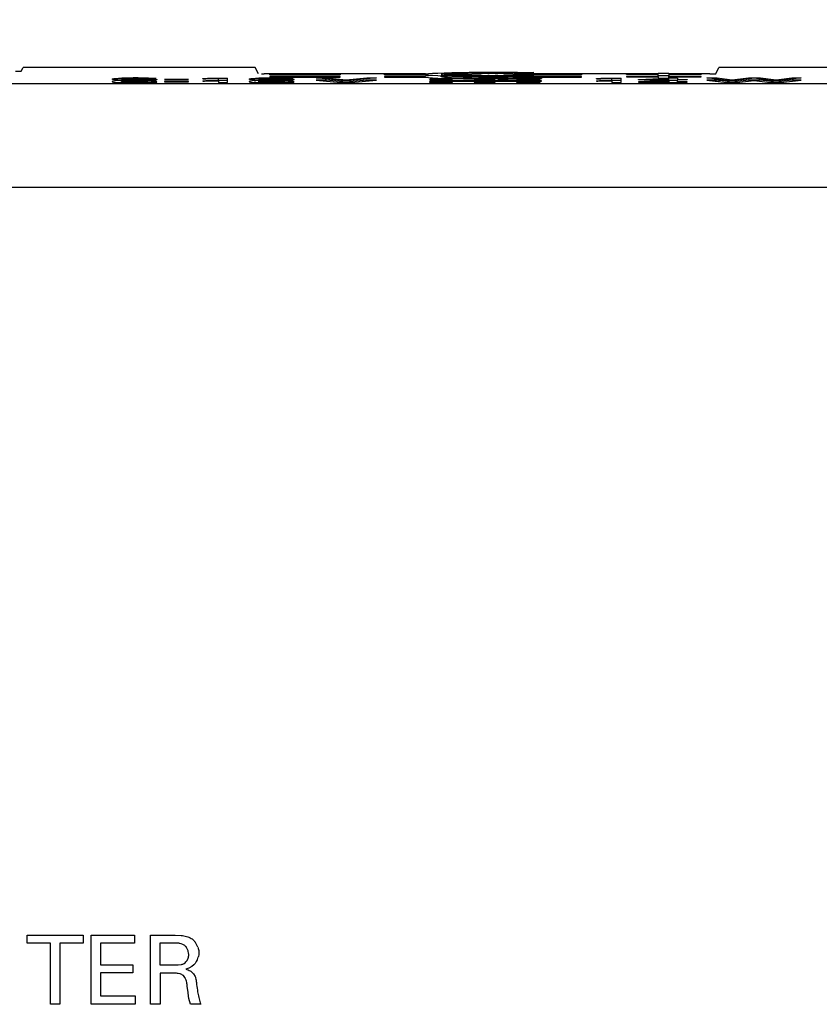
# Model space of a CAD drawing. Header units: inches. Extents: x 0 to 34, y 0 to 22.
# Tile 125 of 129: x 29.107 to 29.802, y 11.954 to 12.811. Entities that reach past the tile are written whole.
import ezdxf

# ---------------------------------------------------------------- set-up
doc = ezdxf.new("R2010")
doc.units = ezdxf.units.IN
doc.header["$LTSCALE"] = 1.87
doc.header["$MEASUREMENT"] = 0
doc.layers.get('0').update_dxf_attribs({"linetype": 'CONTINUOUS'})
doc.layers.add('DIMENSIONS', color=7, linetype='CONTINUOUS')
doc.styles.get("Standard").update_dxf_attribs({"font": 'txt', "width": 0.8})
doc.dimstyles.new('DIMSTYLE_2', dxfattribs={"dimtxt": 0.125, "dimasz": 0.18, "dimexe": 0.18, "dimexo": 0.0625, "dimgap": 0.09, "dimtad": 0, "dimtih": 1, "dimtoh": 1, "dimzin": 4, "dimdsep": 46, "dimtxsty": 'STANDARD', "dimblk": '_FILLED', "dimblk1": '_FILLED', "dimblk2": '_FILLED', "dimcen": 0.09, "dimadec": 0, "dimazin": 0, "dimtp": 0.02, "dimtm": 0.02, "dimtfac": 1, "dimtofl": 0, "dimtmove": 0, "dimatfit": 3, "dimldrblk": '_FILLED', "dimfxl": 1, "dimtolj": 1, "dimtzin": 4, "dimarcsym": 0})

# ---------------------------------------------------------------- blocks, each defined once
blk = doc.blocks.new('*D16')
at = {"layer": 'DIMENSIONS', "color": 2, "linetype": 'CONTINUOUS'}
blk.add_line((28.16229, 12.01732), (28.16229, 13.45679), dxfattribs=at)
at = {"layer": 'DIMENSIONS', "color": 2, "linetype": 'CONTINUOUS', "insert": (28.09979, 13.51929), "char_height": 0.125, "width": 1.125, "attachment_point": 1, "rotation": 90, "line_spacing_factor": 0.9}
blk.add_mtext('2.61{\\Ftxt.shx;\\W1.000000;\\H0.125000; }[66.4]', dxfattribs=at)
blk = doc.blocks.new('_FILLED')
at = {"color": 0, "linetype": 'BYBLOCK'}
blk.add_solid([(0, 0), (-1, 0.1736), (-1, -0.1736)], dxfattribs=at)

msp = doc.modelspace()

# ---------------------------------------------------------------- linework, layer by layer
at = {"color": 7, "linetype": 'CONTINUOUS'}
for p, q in [((29.10345, 12.7657), (29.10845, 12.76588)), ((29.32441, 12.76266), (29.32441, 12.76319)), ((29.32441, 12.76319), (29.38565, 12.76319)), ((29.38565, 12.76266), (29.32441, 12.76266)), ((29.32441, 12.76119), (29.32441, 12.76066)), ((29.38565, 12.76119), (29.32441, 12.76119)), ((29.38565, 12.76319), (29.38565, 12.76266)), ((29.38565, 12.76066), (29.38565, 12.76119)), ((29.4241, 12.76266), (29.4241, 12.76319)), ((29.4241, 12.76319), (29.4591, 12.76319)), ((29.45913, 12.76266), (29.4241, 12.76266)), ((29.4241, 12.76119), (29.4241, 12.76066)), ((29.4591, 12.76119), (29.4241, 12.76119)), ((29.4591, 12.76319), (29.45999, 12.76337)), ((29.45999, 12.76137), (29.4591, 12.76119)), ((29.45999, 12.76248), (29.45913, 12.76266)), ((29.45999, 12.76337), (29.46233, 12.76365)), ((29.46236, 12.7622), (29.45999, 12.76248)), ((29.46233, 12.76166), (29.45999, 12.76137)), ((29.46233, 12.76365), (29.46583, 12.76393)), ((29.46583, 12.76194), (29.46233, 12.76166)), ((29.46583, 12.76193), (29.46236, 12.7622)), ((29.46583, 12.76393), (29.47066, 12.76417)), ((29.47069, 12.76168), (29.46583, 12.76193)), ((29.47066, 12.76417), (29.4761, 12.7644)), ((29.47618, 12.76146), (29.47069, 12.76168)), ((29.47464, 12.76325), (29.4736, 12.76304)), ((29.4736, 12.76304), (29.4736, 12.76282)), ((29.4736, 12.76282), (29.47464, 12.76259)), ((29.4736, 12.76104), (29.47464, 12.76126)), ((29.4736, 12.76082), (29.4736, 12.76104)), ((29.47648, 12.76348), (29.47464, 12.76325)), ((29.47464, 12.76259), (29.47645, 12.76238)), ((29.47464, 12.76126), (29.47648, 12.76148)), ((29.4761, 12.7644), (29.48271, 12.76459)), ((29.48271, 12.7626), (29.4761, 12.7624)), ((29.48265, 12.76127), (29.47618, 12.76146)), ((29.47645, 12.76238), (29.47898, 12.76218)), ((29.47898, 12.76368), (29.47648, 12.76348)), ((29.48256, 12.76386), (29.47898, 12.76368)), ((29.47898, 12.76218), (29.48258, 12.762)), ((29.48674, 12.76403), (29.48256, 12.76386)), ((29.48258, 12.762), (29.48666, 12.76184)), ((29.48998, 12.7611), (29.48265, 12.76127)), ((29.48271, 12.76459), (29.48992, 12.76475)), ((29.48992, 12.76275), (29.48271, 12.7626)), ((29.48431, 12.76193), (29.48674, 12.76203)), ((29.48666, 12.76184), (29.49164, 12.76169)), ((29.49152, 12.76417), (29.48674, 12.76403)), ((29.48674, 12.76203), (29.49152, 12.76217)), ((29.48992, 12.76475), (29.49778, 12.76487)), ((29.49271, 12.76279), (29.48992, 12.76275)), ((29.50607, 12.76091), (29.48998, 12.7611)), ((29.49691, 12.76428), (29.49152, 12.76417)), ((29.49152, 12.76217), (29.49691, 12.76229)), ((29.49164, 12.76169), (29.49695, 12.76157)), ((29.49271, 12.76293), (29.49468, 12.76326)), ((29.49451, 12.76261), (29.49271, 12.76293)), ((29.49301, 12.76106), (29.49271, 12.76093)), ((29.49271, 12.76093), (29.49468, 12.76059)), ((29.49974, 12.76232), (29.49451, 12.76261)), ((29.49468, 12.76326), (29.50017, 12.76354)), ((29.50288, 12.76438), (29.49691, 12.76428)), ((29.49691, 12.76229), (29.49965, 12.76233)), ((29.49695, 12.76157), (29.50907, 12.76142)), ((29.49778, 12.76487), (29.50603, 12.76495)), ((29.50788, 12.76172), (29.49973, 12.76153)), ((29.50786, 12.76213), (29.49974, 12.76232)), ((29.50017, 12.76354), (29.50829, 12.76373)), ((29.50901, 12.76444), (29.50288, 12.76438)), ((29.50603, 12.76495), (29.51474, 12.76499)), ((29.51475, 12.76087), (29.50607, 12.76091)), ((29.50829, 12.76373), (29.509, 12.76374)), ((29.51535, 12.76446), (29.50901, 12.76444)), ((29.50907, 12.76142), (29.51536, 12.7614)), ((29.51402, 12.76378), (29.51532, 12.76379)), ((29.51474, 12.76499), (29.53155, 12.76493)), ((29.52336, 12.76089), (29.51475, 12.76087)), ((29.52792, 12.76442), (29.51535, 12.76446)), ((29.51536, 12.7614), (29.52184, 12.76141)), ((29.52125, 12.76208), (29.5203, 12.76207)), ((29.52194, 12.76177), (29.52037, 12.76178)), ((29.5228, 12.76209), (29.52125, 12.76208)), ((29.52184, 12.76141), (29.52799, 12.76144)), ((29.53164, 12.76093), (29.52336, 12.76089)), ((29.5276, 12.76371), (29.53584, 12.7635)), ((29.53507, 12.76153), (29.52784, 12.76171)), ((29.53603, 12.76236), (29.52787, 12.76214)), ((29.53407, 12.76435), (29.52792, 12.76442)), ((29.52799, 12.76144), (29.53411, 12.76151)), ((29.53155, 12.76493), (29.53983, 12.76483)), ((29.53989, 12.76103), (29.53164, 12.76093)), ((29.53979, 12.76425), (29.53407, 12.76435)), ((29.53411, 12.76151), (29.53982, 12.76161)), ((29.53512, 12.76233), (29.53979, 12.76225)), ((29.53584, 12.7635), (29.53974, 12.7633)), ((29.54101, 12.76267), (29.53603, 12.76236)), ((29.5457, 12.76411), (29.53979, 12.76425)), ((29.53979, 12.76225), (29.5457, 12.76211)), ((29.53982, 12.76161), (29.54573, 12.76175)), ((29.53983, 12.76483), (29.54732, 12.7647)), ((29.54737, 12.76116), (29.53989, 12.76103)), ((29.541, 12.76319), (29.59552, 12.76319)), ((29.59552, 12.76267), (29.54101, 12.76267)), ((29.55402, 12.76455), (29.5457, 12.76411)), ((29.5457, 12.76211), (29.55402, 12.76255)), ((29.54573, 12.76175), (29.55405, 12.76132)), ((29.54732, 12.7647), (29.55402, 12.76455)), ((29.55405, 12.76132), (29.54737, 12.76116)), ((29.59552, 12.76119), (29.54862, 12.76119)), ((29.55402, 12.76255), (29.54902, 12.76267)), ((29.59552, 12.76319), (29.59552, 12.76267)), ((29.59552, 12.76067), (29.59552, 12.76119)), ((29.63457, 12.76286), (29.63457, 12.76319)), ((29.63457, 12.76319), (29.66217, 12.76319)), ((29.66218, 12.76286), (29.63457, 12.76286)), ((29.63457, 12.76119), (29.63457, 12.76086)), ((29.66217, 12.76119), (29.63457, 12.76119)), ((29.66217, 12.76319), (29.66217, 12.7642)), ((29.66217, 12.7642), (29.67147, 12.7642)), ((29.66217, 12.76119), (29.66218, 12.76286)), ((29.6715, 12.76186), (29.66218, 12.76186)), ((29.67147, 12.7642), (29.67147, 12.76319)), ((29.67147, 12.76319), (29.6994, 12.76319)), ((29.67147, 12.76286), (29.6715, 12.76186)), ((29.6994, 12.76286), (29.67147, 12.76286)), ((29.67147, 12.76119), (29.67147, 12.76186)), ((29.6994, 12.76119), (29.67147, 12.76119)), ((29.6994, 12.76319), (29.6994, 12.76286)), ((29.6994, 12.76086), (29.6994, 12.76119)), ((29.70713, 12.76343), (29.71163, 12.76352)), ((29.71163, 12.76352), (29.71213, 12.76361)), ((29.18791, 12.75709), (29.18735, 12.7568)), ((29.18788, 12.75844), (29.1874, 12.75873)), ((29.18957, 12.75819), (29.18788, 12.75844)), ((29.19035, 12.7574), (29.18791, 12.75709)), ((29.18955, 12.75619), (29.19264, 12.75599)), ((29.19264, 12.75798), (29.18957, 12.75819)), ((29.19541, 12.75765), (29.19035, 12.7574)), ((29.19612, 12.75788), (29.19264, 12.75798)), ((29.19264, 12.75599), (29.19614, 12.75588)), ((29.19595, 12.75911), (29.19556, 12.75886)), ((29.19556, 12.75886), (29.19908, 12.759)), ((29.19915, 12.757), (29.19609, 12.75689)), ((29.19684, 12.75861), (29.19614, 12.75844)), ((29.19614, 12.75844), (29.19697, 12.75826)), ((29.19614, 12.75644), (29.19767, 12.75668)), ((29.19707, 12.75625), (29.19614, 12.75644)), ((29.20283, 12.75885), (29.19684, 12.75861)), ((29.19697, 12.75826), (29.20318, 12.75802)), ((29.20338, 12.75602), (29.19707, 12.75625)), ((29.19714, 12.75732), (29.20389, 12.7576)), ((29.19767, 12.75668), (29.20199, 12.75684)), ((29.19908, 12.759), (29.2037, 12.75908)), ((29.20382, 12.75709), (29.19915, 12.757)), ((29.20689, 12.75577), (29.20835, 12.75577)), ((29.21302, 12.7596), (29.2083, 12.75964)), ((29.2083, 12.75764), (29.2121, 12.75762)), ((29.20897, 12.75911), (29.21653, 12.75906)), ((29.21189, 12.75803), (29.21775, 12.75827)), ((29.2121, 12.75762), (29.21488, 12.75755)), ((29.21235, 12.75685), (29.21787, 12.75661)), ((29.21613, 12.75949), (29.21302, 12.7596)), ((29.22059, 12.75795), (29.2144, 12.75782)), ((29.21488, 12.75755), (29.21655, 12.75746)), ((29.21501, 12.75583), (29.22128, 12.75598)), ((29.22132, 12.75695), (29.21578, 12.75707)), ((29.21705, 12.75934), (29.21613, 12.75949)), ((29.21653, 12.75906), (29.22213, 12.75892)), ((29.21655, 12.75746), (29.21705, 12.75735)), ((29.22563, 12.75934), (29.21705, 12.75934)), ((29.21705, 12.75735), (29.22563, 12.75735)), ((29.21775, 12.75827), (29.218, 12.75831)), ((29.21787, 12.75661), (29.21838, 12.75644)), ((29.218, 12.75831), (29.21838, 12.75844)), ((29.22254, 12.75767), (29.21899, 12.75777)), ((29.21901, 12.75977), (29.22254, 12.75967)), ((29.22213, 12.75892), (29.22529, 12.75872)), ((29.22254, 12.75967), (29.22415, 12.75958)), ((29.22416, 12.75758), (29.22254, 12.75767)), ((29.22415, 12.75958), (29.22519, 12.75947)), ((29.22563, 12.75735), (29.22416, 12.75758)), ((29.22519, 12.75947), (29.22563, 12.75934)), ((29.22529, 12.75872), (29.22638, 12.75847)), ((29.23298, 12.75846), (29.23298, 12.75868)), ((29.23298, 12.75868), (29.25389, 12.75868)), ((29.25389, 12.75846), (29.23298, 12.75846)), ((29.23298, 12.75669), (29.23298, 12.75647)), ((29.25389, 12.75669), (29.23298, 12.75669)), ((29.23298, 12.75647), (29.25389, 12.75647)), ((29.25389, 12.75868), (29.25389, 12.75846)), ((29.25389, 12.75647), (29.25389, 12.75669)), ((29.2664, 12.75921), (29.2664, 12.7595)), ((29.2664, 12.75751), (29.2664, 12.75721)), ((29.27976, 12.7598), (29.28039, 12.75982)), ((29.2798, 12.75781), (29.2798, 12.7595)), ((29.2878, 12.75781), (29.2798, 12.75781)), ((29.2798, 12.75751), (29.2798, 12.75581)), ((29.2798, 12.75581), (29.2878, 12.75581)), ((29.28039, 12.75982), (29.2878, 12.75982)), ((29.2878, 12.75581), (29.2878, 12.75982)), ((29.30707, 12.75709), (29.30651, 12.7568)), ((29.30704, 12.75844), (29.30656, 12.75873)), ((29.30873, 12.75819), (29.30704, 12.75844)), ((29.30952, 12.7574), (29.30707, 12.75709)), ((29.30871, 12.75619), (29.31181, 12.75599)), ((29.31181, 12.75798), (29.30873, 12.75819)), ((29.31457, 12.75765), (29.30952, 12.7574)), ((29.31528, 12.75788), (29.31181, 12.75798)), ((29.31181, 12.75599), (29.31531, 12.75588)), ((29.31512, 12.75911), (29.31473, 12.75886)), ((29.31473, 12.75886), (29.31825, 12.759)), ((29.31832, 12.757), (29.31526, 12.75689)), ((29.31601, 12.75861), (29.31531, 12.75844)), ((29.31531, 12.75844), (29.31614, 12.75826)), ((29.31531, 12.75644), (29.31683, 12.75668)), ((29.31624, 12.75625), (29.31531, 12.75644)), ((29.322, 12.75885), (29.31601, 12.75861)), ((29.31614, 12.75826), (29.32234, 12.75802)), ((29.32255, 12.75602), (29.31624, 12.75625)), ((29.31631, 12.75732), (29.32306, 12.7576)), ((29.31683, 12.75668), (29.32115, 12.75684)), ((29.31825, 12.759), (29.32286, 12.75908)), ((29.32299, 12.75709), (29.31832, 12.757)), ((29.32441, 12.76066), (29.38565, 12.76066)), ((29.32605, 12.75577), (29.32752, 12.75577)), ((29.33218, 12.7596), (29.32747, 12.75964)), ((29.32747, 12.75764), (29.33127, 12.75762)), ((29.32814, 12.75911), (29.33569, 12.75906)), ((29.33106, 12.75803), (29.33691, 12.75827)), ((29.33127, 12.75762), (29.33404, 12.75755)), ((29.33152, 12.75685), (29.33704, 12.75661)), ((29.3353, 12.75949), (29.33218, 12.7596)), ((29.33976, 12.75795), (29.33357, 12.75782)), ((29.33404, 12.75755), (29.33571, 12.75746)), ((29.33417, 12.75583), (29.34045, 12.75598)), ((29.34048, 12.75695), (29.33495, 12.75707)), ((29.33622, 12.75934), (29.3353, 12.75949)), ((29.33569, 12.75906), (29.3413, 12.75892)), ((29.33571, 12.75746), (29.33622, 12.75735)), ((29.3448, 12.75934), (29.33622, 12.75934)), ((29.33622, 12.75735), (29.3448, 12.75735)), ((29.33691, 12.75827), (29.33717, 12.75831)), ((29.33704, 12.75661), (29.33755, 12.75644)), ((29.33717, 12.75831), (29.33755, 12.75844)), ((29.34171, 12.75767), (29.33815, 12.75777)), ((29.33817, 12.75977), (29.34171, 12.75967)), ((29.3413, 12.75892), (29.34446, 12.75872)), ((29.34171, 12.75967), (29.34332, 12.75958)), ((29.34333, 12.75758), (29.34171, 12.75767)), ((29.34332, 12.75958), (29.34436, 12.75947)), ((29.3448, 12.75735), (29.34333, 12.75758)), ((29.34436, 12.75947), (29.3448, 12.75934)), ((29.34446, 12.75872), (29.34554, 12.75847)), ((29.36465, 12.75991), (29.3739, 12.75991)), ((29.38606, 12.75781), (29.36465, 12.75991)), ((29.3739, 12.75791), (29.36465, 12.75791)), ((29.36465, 12.75791), (29.38606, 12.75581)), ((29.3739, 12.75991), (29.39097, 12.75812)), ((29.39097, 12.75612), (29.3739, 12.75791)), ((29.39522, 12.75781), (29.38606, 12.75781)), ((29.38606, 12.75581), (29.39522, 12.75581)), ((29.39097, 12.75812), (29.40896, 12.75991)), ((29.40896, 12.75791), (29.39097, 12.75612)), ((29.41738, 12.75991), (29.39522, 12.75781)), ((29.39522, 12.75581), (29.41738, 12.75791)), ((29.40896, 12.75991), (29.41738, 12.75991)), ((29.41738, 12.75791), (29.40896, 12.75791)), ((29.4241, 12.76066), (29.45913, 12.76066)), ((29.45913, 12.76066), (29.45999, 12.76048)), ((29.45999, 12.76048), (29.46236, 12.7602)), ((29.46236, 12.7602), (29.46583, 12.75993)), ((29.46331, 12.75814), (29.46331, 12.75838)), ((29.46331, 12.75838), (29.48337, 12.75838)), ((29.48337, 12.75814), (29.46331, 12.75814)), ((29.46331, 12.75638), (29.46331, 12.75614)), ((29.48337, 12.75638), (29.46331, 12.75638)), ((29.46331, 12.75614), (29.48337, 12.75614)), ((29.4643, 12.75906), (29.4643, 12.7593)), ((29.4643, 12.7593), (29.56056, 12.7593)), ((29.56056, 12.75906), (29.4643, 12.75906)), ((29.4643, 12.7573), (29.4643, 12.75706)), ((29.56056, 12.7573), (29.4643, 12.7573)), ((29.4643, 12.75706), (29.56056, 12.75706)), ((29.46583, 12.75993), (29.47069, 12.75968)), ((29.47069, 12.75968), (29.47618, 12.75946)), ((29.47464, 12.7606), (29.4736, 12.76082)), ((29.47645, 12.76038), (29.47464, 12.7606)), ((29.47618, 12.75946), (29.48164, 12.7593)), ((29.47898, 12.76019), (29.47645, 12.76038)), ((29.48258, 12.76), (29.47898, 12.76019)), ((29.48666, 12.75984), (29.48258, 12.76)), ((29.48337, 12.75838), (29.48337, 12.75814)), ((29.48337, 12.75614), (29.48337, 12.75638)), ((29.49164, 12.75969), (29.48666, 12.75984)), ((29.49695, 12.75957), (29.49164, 12.75969)), ((29.493, 12.75906), (29.50607, 12.75891)), ((29.49468, 12.76059), (29.50019, 12.76031)), ((29.50907, 12.75943), (29.49695, 12.75957)), ((29.50019, 12.76031), (29.50833, 12.76013)), ((29.50212, 12.75814), (29.50212, 12.75838)), ((29.50212, 12.75838), (29.52029, 12.75838)), ((29.52029, 12.75814), (29.50212, 12.75814)), ((29.50212, 12.75638), (29.50212, 12.75614)), ((29.52029, 12.75638), (29.50212, 12.75638)), ((29.50212, 12.75614), (29.52029, 12.75614)), ((29.52029, 12.75838), (29.52029, 12.75814)), ((29.52029, 12.75614), (29.52029, 12.75638)), ((29.52799, 12.75944), (29.5212, 12.7594)), ((29.52271, 12.75888), (29.53164, 12.75893)), ((29.52762, 12.76014), (29.53588, 12.76035)), ((29.53411, 12.75952), (29.52799, 12.75944)), ((29.53164, 12.75893), (29.53989, 12.75903)), ((29.53982, 12.75962), (29.53411, 12.75952)), ((29.53588, 12.76035), (29.53935, 12.76053)), ((29.53904, 12.75814), (29.53904, 12.75838)), ((29.53904, 12.75838), (29.55957, 12.75838)), ((29.55957, 12.75814), (29.53904, 12.75814)), ((29.53904, 12.75638), (29.53904, 12.75614)), ((29.55957, 12.75638), (29.53904, 12.75638)), ((29.53904, 12.75614), (29.55957, 12.75614)), ((29.54573, 12.75975), (29.53982, 12.75962)), ((29.5402, 12.76059), (29.54101, 12.76067)), ((29.54101, 12.76067), (29.59552, 12.76067)), ((29.55405, 12.75932), (29.54573, 12.75975)), ((29.55957, 12.75838), (29.55957, 12.75814)), ((29.55957, 12.75614), (29.55957, 12.75638)), ((29.56056, 12.7593), (29.56056, 12.75906)), ((29.56056, 12.75706), (29.56056, 12.7573)), ((29.60848, 12.75921), (29.60848, 12.7595)), ((29.60848, 12.75751), (29.60848, 12.75721)), ((29.62185, 12.7598), (29.62248, 12.75982)), ((29.6219, 12.75781), (29.6219, 12.7595)), ((29.62989, 12.75781), (29.6219, 12.75781)), ((29.6219, 12.75751), (29.6219, 12.75581)), ((29.6219, 12.75581), (29.62989, 12.75581)), ((29.62248, 12.75982), (29.62989, 12.75982)), ((29.62989, 12.75581), (29.62989, 12.75982)), ((29.63457, 12.76086), (29.66218, 12.76086)), ((29.64508, 12.75859), (29.67006, 12.75985)), ((29.64508, 12.75825), (29.64508, 12.75859)), ((29.67106, 12.75825), (29.64508, 12.75825)), ((29.67006, 12.75785), (29.64508, 12.75659)), ((29.64508, 12.75659), (29.64508, 12.75625)), ((29.64508, 12.75625), (29.67106, 12.75625)), ((29.67131, 12.75954), (29.6514, 12.75848)), ((29.6514, 12.75848), (29.67131, 12.75848)), ((29.6514, 12.75648), (29.67131, 12.75754)), ((29.67131, 12.75648), (29.6514, 12.75648)), ((29.66218, 12.76086), (29.66218, 12.75986)), ((29.66218, 12.75986), (29.67905, 12.75985)), ((29.67106, 12.75781), (29.67106, 12.75825)), ((29.67905, 12.75781), (29.67106, 12.75781)), ((29.67106, 12.75625), (29.67106, 12.75581)), ((29.67106, 12.75581), (29.67905, 12.75581)), ((29.67131, 12.75848), (29.67131, 12.75954)), ((29.67131, 12.75754), (29.67131, 12.75648)), ((29.67148, 12.75986), (29.67148, 12.76086)), ((29.67148, 12.76086), (29.6994, 12.76086)), ((29.67905, 12.75985), (29.67905, 12.75848)), ((29.67905, 12.75848), (29.68747, 12.75848)), ((29.67905, 12.75648), (29.67905, 12.75825)), ((29.68747, 12.75825), (29.67905, 12.75825)), ((29.68747, 12.75648), (29.67905, 12.75648)), ((29.67905, 12.75581), (29.67905, 12.75625)), ((29.67905, 12.75625), (29.68747, 12.75625)), ((29.68747, 12.75848), (29.68747, 12.75825)), ((29.68747, 12.75625), (29.68747, 12.75648)), ((29.70457, 12.75991), (29.71349, 12.75991)), ((29.72165, 12.75781), (29.70457, 12.75991)), ((29.71349, 12.75791), (29.70457, 12.75791)), ((29.70457, 12.75791), (29.72165, 12.75581)), ((29.71112, 12.75711), (29.71112, 12.75791)), ((29.71213, 12.75791), (29.71213, 12.75698)), ((29.71349, 12.75991), (29.72648, 12.75818)), ((29.72648, 12.75618), (29.71349, 12.75791)), ((29.73064, 12.75781), (29.72165, 12.75781)), ((29.72165, 12.75581), (29.73064, 12.75581)), ((29.72648, 12.75818), (29.74081, 12.75991)), ((29.74081, 12.75791), (29.72648, 12.75618)), ((29.74555, 12.7596), (29.73064, 12.75781)), ((29.73064, 12.75581), (29.74555, 12.7576)), ((29.74081, 12.75991), (29.75114, 12.75991)), ((29.75114, 12.75791), (29.74081, 12.75791)), ((29.75946, 12.75781), (29.74555, 12.7596)), ((29.74555, 12.7576), (29.75946, 12.75581)), ((29.75114, 12.75991), (29.76471, 12.75817)), ((29.76471, 12.75617), (29.75114, 12.75791)), ((29.76871, 12.75781), (29.75946, 12.75781)), ((29.75946, 12.75581), (29.76871, 12.75581)), ((29.76471, 12.75817), (29.77837, 12.75991)), ((29.77837, 12.75791), (29.76471, 12.75617)), ((29.78653, 12.75991), (29.76871, 12.75781)), ((29.76871, 12.75581), (29.78653, 12.75791)), ((29.77837, 12.75991), (29.78653, 12.75991)), ((29.78653, 12.75791), (29.77837, 12.75791)), ((29.11357, 12.00719), (29.11357, 12.01427)), ((29.11357, 12.01427), (29.16212, 12.01427)), ((29.16212, 12.01427), (29.16212, 12.00719)), ((29.16907, 11.95414), (29.16907, 12.01427)), ((29.16907, 12.01427), (29.2068, 12.01427)), ((29.2068, 12.01427), (29.2068, 12.00719)), ((29.22081, 11.95414), (29.22081, 12.01427)), ((29.22081, 12.01427), (29.24231, 12.01427)), ((29.2289, 12.00727), (29.2289, 11.98837)), ((29.24205, 12.00727), (29.2289, 12.00727)), ((29.24231, 12.01427), (29.24745, 12.01407)), ((29.13372, 12.00719), (29.11357, 12.00719)), ((29.13372, 11.95414), (29.13372, 12.00719)), ((29.14197, 12.00719), (29.14197, 11.95414)), ((29.16212, 12.00719), (29.14197, 12.00719)), ((29.1774, 12.00719), (29.1774, 11.98845)), ((29.2068, 12.00719), (29.1774, 12.00719)), ((29.24746, 12.00676), (29.24637, 12.00703)), ((29.2489, 12.00622), (29.24746, 12.00676)), ((29.25002, 12.00559), (29.2489, 12.00622)), ((29.25257, 11.99223), (29.25349, 11.99418)), ((29.1774, 11.98845), (29.20538, 11.98845)), ((29.20538, 11.98845), (29.20538, 11.98145)), ((29.2289, 11.98837), (29.24205, 11.98837)), ((29.24205, 11.98837), (29.24494, 11.98845)), ((29.24494, 11.98845), (29.24765, 11.9888)), ((29.2542, 11.9856), (29.25147, 11.98462)), ((29.25658, 11.98692), (29.2542, 11.9856)), ((29.2563, 11.9825), (29.25816, 11.9806)), ((29.25855, 11.98853), (29.25658, 11.98692)), ((29.1774, 11.98145), (29.1774, 11.96147)), ((29.20538, 11.98145), (29.1774, 11.98145)), ((29.22906, 11.98129), (29.22906, 11.95414)), ((29.23956, 11.98129), (29.22906, 11.98129)), ((29.24645, 11.98059), (29.24482, 11.98096)), ((29.25178, 11.97509), (29.25104, 11.9768)), ((29.25816, 11.9806), (29.25949, 11.97833)), ((29.25338, 11.96445), (29.25271, 11.97005)), ((29.25381, 11.96132), (29.25338, 11.96445)), ((29.1774, 11.96147), (29.20747, 11.96147)), ((29.20747, 11.96147), (29.20747, 11.95414)), ((29.25419, 11.9591), (29.25381, 11.96132)), ((29.25547, 11.95414), (29.25419, 11.9591)), ((29.14197, 11.95414), (29.13372, 11.95414)), ((29.20747, 11.95414), (29.16907, 11.95414)), ((29.22906, 11.95414), (29.22081, 11.95414)), ((29.26438, 11.95414), (29.25547, 11.95414))]:
    msp.add_line(p, q, dxfattribs=at)
at = {"color": 6, "linetype": 'CONTINUOUS'}
for p, q in [((29.10845, 12.76588), (29.11007, 12.76913)), ((29.31189, 12.76913), (29.11007, 12.76913)), ((29.31465, 12.76361), (29.31189, 12.76913)), ((29.45999, 12.76343), (29.31965, 12.76343)), ((29.49691, 12.76343), (29.47648, 12.76343)), ((29.66218, 12.76343), (29.53699, 12.76343)), ((29.70713, 12.76343), (29.67131, 12.76343)), ((29.71213, 12.76361), (29.71489, 12.76913)), ((29.88678, 12.76913), (29.71489, 12.76913)), ((30.46229, 12.75479), (27.60229, 12.75479)), ((29.31189, 12.75673), (29.31189, 12.75752)), ((29.31465, 12.75765), (29.31465, 12.75599)), ((29.71489, 12.75791), (29.71489, 12.75664)), ((27.60229, 12.66479), (30.46229, 12.66479))]:
    msp.add_line(p, q, dxfattribs=at)
at = {"color": 7, "linetype": 'CONTINUOUS'}
for centre, radius, start, end in [((29.51759, 13.45706), 0.695, 269.19767, 269.76121), ((29.51766, 12.06095), 0.70084, 90.19066, 90.80012), ((29.51731, 12.10325), 0.66054, 90.2857, 90.72095), ((29.51806, 13.5518), 0.78974, 269.75562, 269.95729), ((29.51771, 12.04312), 0.72067, 90.01891, 90.19011), ((29.51801, 11.98081), 0.78098, 90.03963, 90.19671), ((29.51659, 11.93353), 0.83026, 89.73776, 89.93882), ((29.51612, 13.67434), 0.91228, 270.08489, 270.26227), ((29.51622, 11.8675), 0.89429, 89.73423, 89.91999), ((29.51726, 12.06174), 0.70205, 89.15638, 89.74486), ((29.51696, 12.00303), 0.75876, 89.50783, 89.62458), ((29.51831, 13.37733), 0.61526, 270.41783, 270.89067), ((29.51848, 12.16038), 0.6014, 89.10838, 89.52362), ((29.53541, 12.70428), 0.05917, 85.48496, 85.80993), ((29.53618, 12.7139), 0.04952, 85.10237, 85.48654), ((29.53718, 12.72552), 0.03786, 84.21017, 85.11181), ((29.20752, 12.39575), 0.3621, 90.88353, 91.91676), ((29.20048, 12.66819), 0.0888, 92.82837, 93.17351), ((29.20739, 12.40355), 0.3563, 90.81052, 91.87229), ((29.20507, 13.16722), 0.40944, 268.74748, 269.4343), ((29.20444, 13.12622), 0.37044, 268.71541, 269.46611), ((29.20721, 13.38703), 0.63126, 269.43536, 269.97038), ((29.20746, 13.43755), 0.67978, 269.45738, 269.95151), ((29.20739, 12.48061), 0.27628, 90.10991, 91.12093), ((29.2089, 12.32849), 0.43138, 90.27634, 90.86931), ((29.20802, 12.40903), 0.34986, 90.0623, 90.85012), ((29.20751, 13.01905), 0.26106, 269.04927, 269.93731), ((29.20747, 13.01365), 0.25766, 269.09246, 269.94642), ((29.20896, 12.29875), 0.46036, 90.26418, 90.65544), ((29.20917, 12.27514), 0.48197, 90.02294, 90.63574), ((29.20849, 12.49969), 0.25795, 90.36492, 91.02108), ((29.20861, 12.49195), 0.26769, 90.06689, 91.00116), ((29.20852, 12.38698), 0.37288, 90.14188, 90.26256), ((29.20935, 12.2305), 0.52861, 90.04104, 90.27237), ((29.20868, 12.48099), 0.27665, 90.21535, 90.37907), ((29.20778, 12.42749), 0.32941, 90.02402, 90.15917), ((29.20635, 13.46042), 0.70266, 270.04369, 270.19545), ((29.20689, 13.07924), 0.32125, 270.05953, 270.89138), ((29.20714, 13.04934), 0.29335, 270.01621, 270.3175), ((29.20847, 12.41101), 0.34885, 89.95832, 90.14264), ((29.20742, 12.43865), 0.32024, 89.75991, 89.96086), ((29.20865, 12.48713), 0.27052, 90.0745, 90.21552), ((29.20719, 12.4233), 0.33359, 89.11362, 89.92263), ((29.20658, 13.37402), 0.61825, 270.16357, 270.78058), ((29.20825, 12.06696), 0.6929, 89.50214, 89.96081), ((29.20708, 13.31641), 0.55865, 270.17089, 270.75074), ((29.20798, 12.50915), 0.24974, 88.81254, 89.82094), ((29.20722, 13.04135), 0.28536, 270.30987, 270.83612), ((29.20888, 12.2267), 0.53041, 89.25422, 89.9895), ((29.21024, 12.31466), 0.44519, 88.87116, 89.48074), ((29.21073, 12.34698), 0.41088, 88.84847, 89.50275), ((29.23266, 14.63005), 1.87085, 271.03326, 271.18874), ((29.24322, 14.19103), 1.432, 270.9274, 271.12398), ((29.23309, 14.60586), 1.84865, 271.03232, 271.18979), ((29.2422, 14.2458), 1.48878, 270.93114, 271.12022), ((29.25097, 13.80453), 1.04542, 271.11495, 271.36105), ((29.24953, 13.86911), 1.11202, 271.1223, 271.35343), ((29.24335, 14.11858), 1.35927, 271.18545, 271.38332), ((29.24626, 13.98657), 1.22923, 271.17516, 271.39378), ((29.2573, 13.5359), 0.77872, 271.36102, 271.65615), ((29.2585, 13.49205), 0.73285, 271.35214, 271.66537), ((29.25438, 13.65272), 0.89327, 271.39729, 271.62802), ((29.25571, 13.60019), 0.84273, 271.3906, 271.67769), ((29.32668, 12.39575), 0.3621, 90.88357, 91.91666), ((29.31965, 12.6681), 0.08889, 92.82684, 93.17244), ((29.32655, 12.40364), 0.35621, 90.81078, 91.87268), ((29.32423, 13.16717), 0.4094, 268.74751, 269.43443), ((29.32361, 13.12612), 0.37034, 268.71538, 269.4663), ((29.32638, 13.38711), 0.63135, 269.43546, 269.97043), ((29.32663, 13.43761), 0.67984, 269.45746, 269.95157), ((29.32656, 12.48059), 0.2763, 90.10983, 91.12092), ((29.32806, 12.32866), 0.4312, 90.2754, 90.86953), ((29.32719, 12.40892), 0.34997, 90.06236, 90.85007), ((29.32667, 13.01861), 0.26062, 269.04887, 269.93738), ((29.32663, 13.01316), 0.25717, 269.09199, 269.94656), ((29.32813, 12.29929), 0.45982, 90.26392, 90.65579), ((29.32833, 12.27633), 0.48079, 90.0227, 90.63639), ((29.32766, 12.49953), 0.25812, 90.36462, 91.02055), ((29.32778, 12.49182), 0.26782, 90.0667, 91.00069), ((29.32768, 12.3872), 0.37266, 90.14083, 90.26158), ((29.32851, 12.2322), 0.52691, 90.04075, 90.27207), ((29.32784, 12.48088), 0.27676, 90.2151, 90.37874), ((29.32694, 12.42735), 0.32954, 90.02406, 90.15916), ((29.32552, 13.46026), 0.70249, 270.04366, 270.19488), ((29.32605, 13.08001), 0.32203, 270.05971, 270.89065), ((29.3263, 13.05028), 0.29429, 270.01652, 270.31682), ((29.32763, 12.41113), 0.34873, 89.95836, 90.14158), ((29.32782, 12.48703), 0.27062, 90.07429, 90.21526), ((29.32659, 12.43864), 0.32025, 89.76121, 89.96085), ((29.32636, 12.4233), 0.33359, 89.11362, 89.92263), ((29.32575, 13.37395), 0.61818, 270.16359, 270.78059), ((29.32741, 12.06677), 0.69309, 89.50185, 89.96045), ((29.32625, 13.31646), 0.55869, 270.17028, 270.75076), ((29.32715, 12.50906), 0.24983, 88.81261, 89.82232), ((29.32639, 13.0418), 0.28581, 270.30909, 270.83558), ((29.32804, 12.22605), 0.53107, 89.25458, 89.98952), ((29.32938, 12.31381), 0.44605, 88.87159, 89.48018), ((29.32988, 12.34574), 0.41211, 88.84927, 89.50179), ((29.51733, 13.41778), 0.65771, 269.21619, 269.82533), ((29.51762, 13.4618), 0.70174, 269.81305, 269.98825), ((29.51661, 13.588), 0.82794, 270.05975, 270.25753), ((29.51726, 13.46195), 0.70188, 270.2503, 270.84496), ((29.53503, 12.82469), 0.06431, 273.85357, 274.61887), ((29.5749, 14.62446), 1.86526, 271.03168, 271.18774), ((29.58527, 14.19392), 1.4349, 270.92694, 271.12323), ((29.57534, 14.59984), 1.84263, 271.03071, 271.18882), ((29.58426, 14.24834), 1.49132, 270.93065, 271.11951), ((29.59307, 13.80455), 1.04545, 271.11405, 271.36029), ((29.59162, 13.86995), 1.11286, 271.12149, 271.35258), ((29.58555, 14.11431), 1.355, 271.18449, 271.38308), ((29.58845, 13.98299), 1.22564, 271.17418, 271.39356), ((29.60063, 13.49113), 0.73194, 271.35142, 271.66518), ((29.59942, 13.53485), 0.77767, 271.36031, 271.65596), ((29.59655, 13.64999), 0.89055, 271.39705, 271.62854), ((29.59788, 13.59731), 0.83985, 271.39029, 271.67843), ((29.24719, 11.99869), 0.01563, 19.51596, 38.10015), ((29.24397, 11.99783), 0.00991, 28.2146, 34.11452), ((29.24586, 11.99647), 0.00794, 321.61787, 327.74103), ((29.24702, 11.99918), 0.01575, 330.49025, 345.02948), ((29.24545, 11.99797), 0.00943, 283.46842, 298.66023), ((29.39651, 11.98744), 0.13664, 186.0468, 188.86835), ((29.32231, 11.97387), 0.0612, 196.52202, 198.81308)]:
    msp.add_arc(centre, radius, start, end, dxfattribs=at)
at = {"color": 6, "linetype": 'CONTINUOUS'}
msp.add_ellipse((29.31965, 12.76361), major_axis=(0.005, 0), ratio=0.034921, start_param=-2.081033, end_param=-1.570796, dxfattribs=at)
at = {"color": 7, "linetype": 'CONTINUOUS'}
for points, knots in [([(29.1874, 12.75873), (29.18738, 12.75874), (29.18734, 12.75878), (29.18735, 12.75886), (29.18742, 12.75893), (29.18754, 12.75899), (29.18773, 12.75905), (29.1881, 12.75914), (29.18877, 12.75925), (29.18988, 12.75937), (29.19143, 12.75948), (29.19344, 12.75958), (29.19493, 12.75963), (29.19575, 12.75966)], [0, 0, 0, 0, 0.009268, 0.016566, 0.026453, 0.041741, 0.063567, 0.092577, 0.175412, 0.300707, 0.479922, 0.715825, 1, 1, 1, 1]), ([(29.1874, 12.75673), (29.18739, 12.75671), (29.1874, 12.75664), (29.18749, 12.75658), (29.18764, 12.75651), (29.18797, 12.75641), (29.18861, 12.75629), (29.18919, 12.75623), (29.18955, 12.75619)], [0, 0, 0, 0, 0.02976, 0.072845, 0.140901, 0.237355, 0.528201, 1, 1, 1, 1]), ([(29.19556, 12.75686), (29.19556, 12.75691), (29.19564, 12.75698), (29.19575, 12.75704), (29.1959, 12.7571), (29.1961, 12.75716), (29.19651, 12.75725), (29.19687, 12.75729), (29.19714, 12.75732)], [0, 0, 0, 0, 0.083143, 0.153593, 0.246064, 0.361764, 0.512835, 1, 1, 1, 1]), ([(29.20394, 12.7596), (29.20281, 12.75958), (29.20087, 12.75954), (29.19843, 12.75942), (29.19689, 12.75931), (29.19617, 12.75918), (29.19595, 12.75911)], [0, 0, 0, 0, 0.421091, 0.729008, 0.913236, 1, 1, 1, 1]), ([(29.21838, 12.75644), (29.21838, 12.75643), (29.21835, 12.7564), (29.21824, 12.75635), (29.21796, 12.7563), (29.21746, 12.75624), (29.21672, 12.75618), (29.21572, 12.75613), (29.21447, 12.75608), (29.213, 12.75605), (29.21194, 12.75603), (29.21139, 12.75602)], [0, 0, 0, 0, 0.005492, 0.015439, 0.054378, 0.124282, 0.22989, 0.372202, 0.551231, 0.763211, 1, 1, 1, 1]), ([(29.21838, 12.75844), (29.21842, 12.7585), (29.21821, 12.75856), (29.21806, 12.75859), (29.21786, 12.75862), (29.21763, 12.75864), (29.2172, 12.75868), (29.21653, 12.75872), (29.21557, 12.75877), (29.21442, 12.75881), (29.2136, 12.75883), (29.21316, 12.75884)], [0, 0, 0, 0, 0.038668, 0.065772, 0.101534, 0.146692, 0.201965, 0.344941, 0.528907, 0.748923, 1, 1, 1, 1]), ([(29.22638, 12.75847), (29.22634, 12.75844), (29.2262, 12.75838), (29.22593, 12.75831), (29.2255, 12.75825), (29.22489, 12.75818), (29.22409, 12.75812), (29.22264, 12.75803), (29.22145, 12.75798), (29.22059, 12.75795)], [0, 0, 0, 0, 0.025853, 0.073091, 0.146413, 0.249938, 0.387307, 0.558981, 1, 1, 1, 1]), ([(29.22128, 12.75598), (29.22169, 12.75599), (29.22244, 12.75602), (29.22349, 12.75608), (29.22436, 12.75614), (29.22507, 12.7562), (29.22561, 12.75626), (29.226, 12.75632), (29.22623, 12.75638), (29.22636, 12.75644), (29.22638, 12.75647)], [0, 0, 0, 0, 0.236574, 0.440225, 0.61096, 0.748805, 0.854342, 0.929574, 0.976936, 1, 1, 1, 1]), ([(29.22638, 12.75647), (29.22635, 12.7565), (29.22624, 12.75655), (29.22602, 12.75661), (29.22565, 12.75668), (29.22513, 12.75674), (29.22444, 12.7568), (29.22315, 12.75688), (29.22208, 12.75692), (29.22132, 12.75695)], [0, 0, 0, 0, 0.023638, 0.067803, 0.138044, 0.239143, 0.375419, 0.54813, 1, 1, 1, 1]), ([(29.30656, 12.75873), (29.30654, 12.75874), (29.3065, 12.75878), (29.30651, 12.75886), (29.30658, 12.75893), (29.3067, 12.75899), (29.30689, 12.75905), (29.30726, 12.75914), (29.30793, 12.75925), (29.30904, 12.75937), (29.31059, 12.75948), (29.3126, 12.75958), (29.3141, 12.75963), (29.31491, 12.75966)], [0, 0, 0, 0, 0.009252, 0.01655, 0.02645, 0.041756, 0.063603, 0.092638, 0.175527, 0.300861, 0.480071, 0.715917, 1, 1, 1, 1]), ([(29.30656, 12.75673), (29.30655, 12.75671), (29.30656, 12.75664), (29.30665, 12.75658), (29.3068, 12.75651), (29.30713, 12.75641), (29.30778, 12.75629), (29.30836, 12.75623), (29.30871, 12.75619)], [0, 0, 0, 0, 0.029699, 0.07283, 0.140956, 0.23749, 0.52849, 1, 1, 1, 1]), ([(29.31473, 12.75686), (29.31472, 12.75691), (29.3148, 12.75698), (29.31492, 12.75704), (29.31507, 12.7571), (29.31526, 12.75716), (29.31568, 12.75725), (29.31603, 12.75729), (29.31631, 12.75732)], [0, 0, 0, 0, 0.082848, 0.153141, 0.245515, 0.361199, 0.512348, 1, 1, 1, 1]), ([(29.3231, 12.7596), (29.32198, 12.75958), (29.32003, 12.75954), (29.31759, 12.75942), (29.31605, 12.75931), (29.31534, 12.75918), (29.31512, 12.75911)], [0, 0, 0, 0, 0.421083, 0.729031, 0.913276, 1, 1, 1, 1]), ([(29.33755, 12.75644), (29.33755, 12.75643), (29.33752, 12.7564), (29.3374, 12.75635), (29.33713, 12.7563), (29.33663, 12.75624), (29.33588, 12.75618), (29.33488, 12.75613), (29.33363, 12.75608), (29.33216, 12.75605), (29.33111, 12.75603), (29.33055, 12.75602)], [0, 0, 0, 0, 0.005497, 0.015449, 0.054391, 0.124292, 0.229896, 0.372206, 0.551241, 0.763224, 1, 1, 1, 1]), ([(29.33755, 12.75844), (29.33759, 12.7585), (29.33737, 12.75856), (29.33723, 12.75859), (29.33703, 12.75862), (29.3368, 12.75864), (29.33637, 12.75868), (29.3357, 12.75872), (29.33474, 12.75877), (29.33359, 12.75881), (29.33277, 12.75883), (29.33232, 12.75884)], [0, 0, 0, 0, 0.038668, 0.065772, 0.101534, 0.146692, 0.201965, 0.344941, 0.528907, 0.748923, 1, 1, 1, 1]), ([(29.34554, 12.75847), (29.34551, 12.75844), (29.34537, 12.75838), (29.3451, 12.75831), (29.34466, 12.75825), (29.34406, 12.75818), (29.34326, 12.75812), (29.3418, 12.75803), (29.34061, 12.75798), (29.33976, 12.75795)], [0, 0, 0, 0, 0.025855, 0.073096, 0.146422, 0.249953, 0.387323, 0.558997, 1, 1, 1, 1]), ([(29.34045, 12.75598), (29.34086, 12.75599), (29.34161, 12.75602), (29.34265, 12.75608), (29.34353, 12.75614), (29.34424, 12.7562), (29.34478, 12.75626), (29.34517, 12.75632), (29.3454, 12.75638), (29.34553, 12.75644), (29.34554, 12.75647)], [0, 0, 0, 0, 0.236564, 0.440211, 0.610947, 0.748793, 0.854331, 0.929565, 0.976931, 1, 1, 1, 1]), ([(29.34554, 12.75647), (29.34552, 12.7565), (29.34541, 12.75655), (29.34518, 12.75661), (29.34482, 12.75668), (29.3443, 12.75674), (29.34361, 12.7568), (29.34231, 12.75688), (29.34125, 12.75692), (29.34048, 12.75695)], [0, 0, 0, 0, 0.023653, 0.06783, 0.138077, 0.239177, 0.37545, 0.548152, 1, 1, 1, 1]), ([(29.24637, 12.00703), (29.24602, 12.0071), (29.24459, 12.00733), (29.24313, 12.00735), (29.24205, 12.00727)], [0, 0, 0, 0, 0.251367, 1, 1, 1, 1]), ([(29.25613, 12.01143), (29.2571, 12.01082), (29.25827, 12.00981), (29.25926, 12.00864), (29.25949, 12.00834)], [0, 0, 0, 0, 0.748847, 1, 1, 1, 1]), ([(29.25217, 12.00338), (29.25202, 12.0036), (29.25141, 12.00443), (29.25066, 12.00515), (29.25002, 12.00559)], [0, 0, 0, 0, 0.252263, 1, 1, 1, 1]), ([(29.25406, 11.99753), (29.25399, 11.99839), (29.25373, 12.00011), (29.25311, 12.00175), (29.2527, 12.00251)], [0, 0, 0, 0, 0.498918, 1, 1, 1, 1]), ([(29.26193, 12.00392), (29.26206, 12.00354), (29.26254, 12.002), (29.26277, 12.00039), (29.26279, 11.99919)], [0, 0, 0, 0, 0.250806, 1, 1, 1, 1]), ([(29.24997, 11.9897), (29.25058, 11.99006), (29.25132, 11.99065), (29.25193, 11.99136), (29.25208, 11.99154)], [0, 0, 0, 0, 0.749133, 1, 1, 1, 1]), ([(29.26073, 11.99143), (29.26058, 11.99116), (29.25995, 11.99013), (29.25919, 11.98917), (29.25855, 11.98853)], [0, 0, 0, 0, 0.250808, 1, 1, 1, 1]), ([(29.25147, 11.98462), (29.25276, 11.98433), (29.25446, 11.98374), (29.25595, 11.98277), (29.2563, 11.9825)], [0, 0, 0, 0, 0.750204, 1, 1, 1, 1]), ([(29.24482, 11.98096), (29.24438, 11.98104), (29.24264, 11.9813), (29.24087, 11.98137), (29.23956, 11.98129)], [0, 0, 0, 0, 0.253557, 1, 1, 1, 1]), ([(29.24934, 11.97909), (29.24894, 11.97945), (29.24802, 11.98006), (29.24698, 11.98044), (29.24645, 11.98059)], [0, 0, 0, 0, 0.49428, 1, 1, 1, 1]), ([(29.25104, 11.9768), (29.25093, 11.97702), (29.25046, 11.97785), (29.24987, 11.97862), (29.24934, 11.97909)], [0, 0, 0, 0, 0.254672, 1, 1, 1, 1]), ([(29.25271, 11.97005), (29.25269, 11.97047), (29.25256, 11.97218), (29.25221, 11.97388), (29.25178, 11.97509)], [0, 0, 0, 0, 0.24944, 1, 1, 1, 1]), ([(29.25949, 11.97833), (29.25967, 11.97792), (29.26031, 11.97622), (29.26059, 11.9744), (29.26064, 11.97304)], [0, 0, 0, 0, 0.251262, 1, 1, 1, 1]), ([(29.26151, 11.96637), (29.26177, 11.9647), (29.26233, 11.96137), (29.26316, 11.95809), (29.26364, 11.95647)], [0, 0, 0, 0, 0.50001, 1, 1, 1, 1])]:
    msp.add_open_spline(points, degree=3, knots=knots, dxfattribs=at)
for points in [[(29.24745, 12.01407), (29.24905, 12.01391), (29.25064, 12.01366), (29.25218, 12.0132)], [(29.25218, 12.0132), (29.25356, 12.01279), (29.25491, 12.0122), (29.25613, 12.01143)], [(29.26279, 11.99919), (29.26277, 11.99782), (29.26259, 11.99644), (29.26224, 11.99512)], [(29.25349, 11.99418), (29.25384, 11.99526), (29.25401, 11.9964), (29.25406, 11.99753)]]:
    msp.add_open_spline(points, degree=3, dxfattribs=at)

# ---------------------------------------------------------------- dimensions: what is measured, and where the dimension line sits
at = {"layer": 'DIMENSIONS', "color": 2, "linetype": 'CONTINUOUS'}
dim = msp.add_ordinate_dim(feature_location=(28.16229, 12.01732), offset=(0, 1.43947), dtype=1, origin=(30.77662, 11.95482), dimstyle='DIMSTYLE_2', dxfattribs=at)
dim.commit()
dim.dimension.update_dxf_attribs({"geometry": '*D16', "text_midpoint": (28.16229, 14.08179)})

doc.saveas('drawing.dxf')
